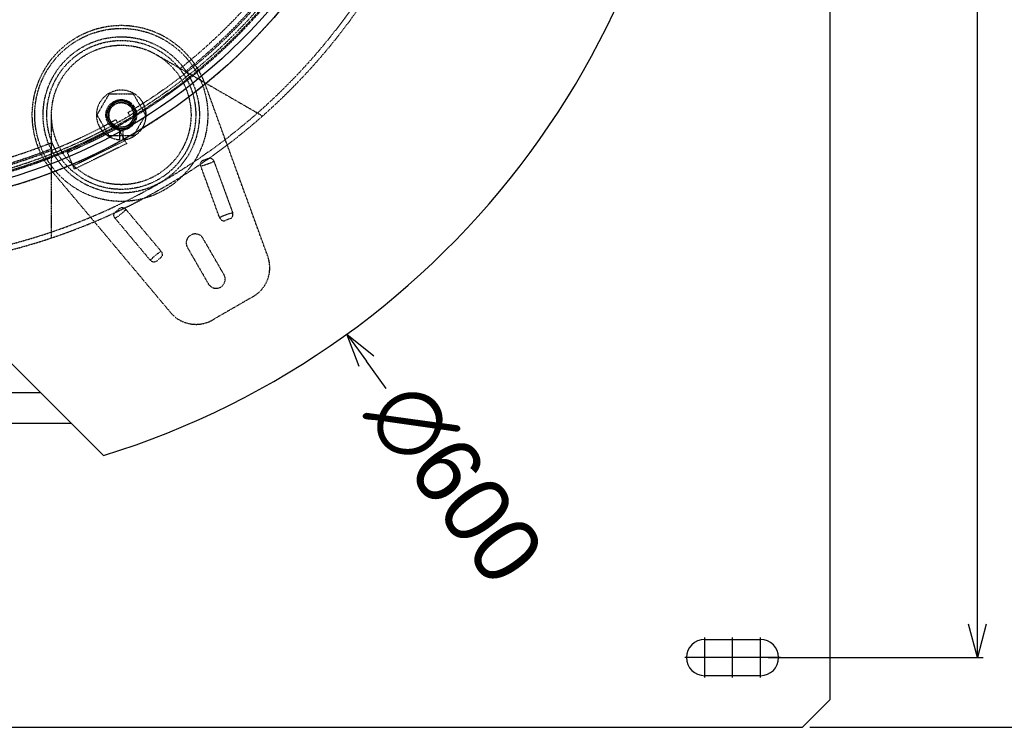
# Model space of a CAD drawing. Header units: millimetres. Extents: x -24622 to 2314, y -1603 to 2287.
# Tile 198 of 236: x 421 to 773, y 1310 to 1564. Entities that reach past the tile are written whole.
import ezdxf
from ezdxf.lldxf.tags import DXFTag

# ---------------------------------------------------------------- set-up
doc = ezdxf.new("R2010")
doc.units = ezdxf.units.MM
doc.linetypes.add('HIDDEN', pattern=[0.2, 0.1, -0.1])
doc.layers.add('02___PRT_ALL_AXES', color=7, linetype='Continuous')
doc.layers.add('DEFAULT_2', color=8, linetype='HIDDEN')
tags = doc.linetypes.add('CENTER', pattern=[2, 1.25, -0.25, 0.25, -0.25]).pattern_tags.tags
tags[10:11] = [DXFTag(74, 4), DXFTag(75, 0), DXFTag(340, '0'), DXFTag(46, 1.0), DXFTag(50, 0.0), DXFTag(44, 0.0), DXFTag(45, 0.0)]
tags[8:9] = [DXFTag(74, 4), DXFTag(75, 0), DXFTag(340, '0'), DXFTag(46, 1.0), DXFTag(50, 0.0), DXFTag(44, 0.0), DXFTag(45, 0.0)]
tags[6:7] = [DXFTag(74, 4), DXFTag(75, 0), DXFTag(340, '0'), DXFTag(46, 1.0), DXFTag(50, 0.0), DXFTag(44, 0.0), DXFTag(45, 0.0)]
tags[4:5] = [DXFTag(74, 4), DXFTag(75, 0), DXFTag(340, '0'), DXFTag(46, 1.0), DXFTag(50, 0.0), DXFTag(44, 0.0), DXFTag(45, 0.0)]
doc.dimstyles.new('副本 22', dxfattribs={"dimtxt": 24, "dimasz": 12, "dimexe": 2.1, "dimexo": 2.7, "dimgap": 2, "dimtad": 0, "dimtxsty": 'Standard', "dimblk": 'OPEN30', "dimcen": 0, "dimclrd": 5, "dimclre": 3, "dimclrt": 256, "dimadec": 0, "dimazin": 2, "dimtm": 1e-09, "dimtfac": 0.6, "dimtofl": 0, "dimtmove": 0, "dimatfit": 3, "dimldrblk": 'OPEN30', "dimfxl": 0, "dimtolj": 1, "dimarcsym": 0})

# ---------------------------------------------------------------- blocks, each defined once
blk = doc.blocks.new('_Open30')
at = {"color": 0, "linetype": 'ByBlock', "lineweight": -2}
for p, q in [((-1, 0.268), (0, 0)), ((0, 0), (-1, -0.268)), ((0, 0), (-1, 0))]:
    blk.add_line(p, q, dxfattribs=at)
blk = doc.blocks.new('*D128')
at = {"color": 3, "linetype": 'ByBlock', "lineweight": -2}
for p, q in [((688.72, 1985.42), (765.8, 1985.42)), ((688.72, 1335.42), (765.8, 1335.42))]:
    blk.add_line(p, q, dxfattribs=at)
at = {"color": 5, "linetype": 'ByBlock', "lineweight": -2}
for p, q in [((763.7, 1973.42), (763.7, 1692.42)), ((763.7, 1347.42), (763.7, 1628.42))]:
    blk.add_line(p, q, dxfattribs=at)
at = {"layer": 'Defpoints', "color": 0, "linetype": 'ByBlock'}
for p in [(686.02, 1985.42), (686.02, 1335.42), (763.7, 1335.42)]:
    blk.add_point(p, dxfattribs=at)
at = {"color": 5, "linetype": 'ByBlock', "lineweight": -2, "xscale": 12, "yscale": 12, "zscale": 12}
for p, rotation in [((763.7, 1985.42), 90), ((763.7, 1335.42), 270)]:
    blk.add_blockref('_Open30', p, dxfattribs=dict(at, rotation=rotation))
at = {"linetype": 'ByBlock', "insert": (763.7, 1660.42), "char_height": 24, "attachment_point": 5, "rotation": 90}
blk.add_mtext('\\A1;650', dxfattribs=at)
blk = doc.blocks.new('*D123')
at = {"color": 3, "linetype": 'ByBlock', "lineweight": -2}
for p, q in [((703.72, 2010.42), (849.55, 2010.42)), ((703.72, 1310.42), (849.55, 1310.42))]:
    blk.add_line(p, q, dxfattribs=at)
at = {"color": 5, "linetype": 'ByBlock', "lineweight": -2}
for p, q in [((847.45, 1998.42), (847.45, 1690.42)), ((847.45, 1322.42), (847.45, 1630.42))]:
    blk.add_line(p, q, dxfattribs=at)
at = {"layer": 'Defpoints', "color": 0, "linetype": 'ByBlock'}
for p in [(701.02, 2010.42), (701.02, 1310.42), (847.45, 1310.42)]:
    blk.add_point(p, dxfattribs=at)
at = {"color": 5, "linetype": 'ByBlock', "lineweight": -2, "xscale": 12, "yscale": 12, "zscale": 12}
for p, rotation in [((847.45, 2010.42), 90), ((847.45, 1310.42), 270)]:
    blk.add_blockref('_Open30', p, dxfattribs=dict(at, rotation=rotation))
at = {"linetype": 'ByBlock', "insert": (847.45, 1660.42), "char_height": 24, "attachment_point": 5, "rotation": 90}
blk.add_mtext('\\A1;700', dxfattribs=at)
blk = doc.blocks.new('*D135')
at = {"color": 5, "linetype": 'ByBlock', "lineweight": -2}
blk.add_line((551.88, 1431.87), (544.85, 1441.59), dxfattribs=at)
at = {"layer": 'Defpoints', "color": 0, "linetype": 'ByBlock'}
for p in [(186.23, 1937.51), (537.82, 1451.32)]:
    blk.add_point(p, dxfattribs=at)
at = {"color": 5, "linetype": 'ByBlock', "lineweight": -2, "xscale": 12, "yscale": 12, "zscale": 12, "rotation": 125.8722434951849}
blk.add_blockref('_Open30', (537.82, 1451.32), dxfattribs=at)
at = {"linetype": 'ByBlock', "insert": (576.49, 1397.84), "char_height": 24, "attachment_point": 5, "rotation": 305.8722}
blk.add_mtext('\\A1;∅600', dxfattribs=at)

msp = doc.modelspace()

# ---------------------------------------------------------------- linework, layer by layer
at = {"color": 7, "linetype": 'Continuous'}
for p, q in [((711.024, 1320.415), (711.024, 2000.415)), ((362.024, 1496.415), (450.638, 1407.801)), ((282.024, 1430.415), (428.024, 1430.415)), ((282.024, 1419.415), (439.024, 1419.415)), ((666.024, 1341.915), (686.024, 1341.915)), ((686.024, 1328.915), (666.024, 1328.915)), ((711.024, 1320.415), (701.024, 1310.415)), ((21.024, 1310.415), (701.024, 1310.415))]:
    msp.add_line(p, q, dxfattribs=at)
at = {"color": 1, "linetype": 'CENTER', "ltscale": 6.604}
for p, q in [((666.024, 1328.265), (666.024, 1342.565)), ((686.024, 1328.265), (686.024, 1342.565)), ((673.174, 1335.415), (658.874, 1335.415)), ((693.174, 1335.415), (678.874, 1335.415))]:
    msp.add_line(p, q, dxfattribs=at)
at = {"color": 1, "linetype": 'CENTER', "ltscale": 1.45288}
for p, q in [((676.024, 1328.265), (676.024, 1342.565)), ((693.174, 1335.415), (658.874, 1335.415))]:
    msp.add_line(p, q, dxfattribs=at)
at = {"color": 7, "linetype": 'Continuous'}
for radius in [5, 4.5]:
    msp.add_circle((457.024, 1529.871), radius, dxfattribs=at)
for centre, radius, start, end in [((362.024, 1694.415), 300, 287.18032, 0), ((666.024, 1335.415), 6.5, 90, 270), ((686.024, 1335.415), 6.5, 270, 90)]:
    msp.add_arc(centre, radius, start, end, dxfattribs=at)
at = {"layer": '02___PRT_ALL_AXES', "color": 7, "linetype": 'Continuous'}
for radius in [198, 195]:
    msp.add_circle((362.024, 1694.415), radius, dxfattribs=at)
at = {"layer": 'DEFAULT_2', "color": 8, "linetype": 'HIDDEN'}
for p, q in [((469.524, 1551.521), (507.648, 1529.51)), ((509.504, 1479.244), (487.094, 1540.815)), ((448.364, 1529.871), (452.694, 1537.371)), ((452.694, 1537.371), (461.354, 1537.371)), ((461.354, 1537.371), (465.684, 1529.871)), ((432.024, 1485.849), (432.024, 1529.871)), ((452.694, 1522.371), (448.364, 1529.871)), ((455.701, 1527.162), (455.101, 1528.202)), ((459.431, 1530.702), (460.031, 1529.662)), ((465.684, 1529.871), (461.354, 1522.371)), ((455.544, 1525.701), (458.936, 1519.581)), ((456.524, 1520.985), (456.524, 1524.745)), ((457.524, 1524.745), (457.524, 1520.985)), ((458.356, 1520.628), (439.794, 1511.567)), ((461.354, 1522.371), (452.694, 1522.371)), ((440.263, 1510.465), (437.524, 1516.905)), ((458.937, 1519.579), (440.264, 1510.463)), ((486.348, 1513.627), (488.227, 1514.311)), ((490.207, 1513.258), (496.933, 1494.778)), ((492.235, 1493.068), (485.508, 1511.548)), ((432.51, 1509.301), (474.627, 1459.108)), ((454.897, 1495.068), (456.429, 1496.354)), ((458.649, 1496.041), (471.291, 1480.976)), ((467.461, 1477.762), (454.819, 1492.827)), ((496.094, 1492.698), (494.214, 1492.014)), ((493.838, 1472.606), (486.338, 1485.596)), ((480.709, 1482.346), (488.209, 1469.356)), ((471.213, 1478.735), (469.681, 1477.449)), ((504.228, 1464.748), (489.82, 1456.429))]:
    msp.add_line(p, q, dxfattribs=at)
for radius in [31, 28, 26.688, 25, 5.5, 4.4]:
    msp.add_circle((457.024, 1529.871), radius, dxfattribs=at)
for centre, radius, start, end in [((362.024, 1694.415), 220, 275.33797, 180), ((362.024, 1694.415), 198, 265.65525, 180), ((362.024, 1694.415), 191.7, 121.19562, 118.80438), ((362.024, 1694.415), 190.5, 300.75193, 119.14061), ((362.024, 1694.415), 190.5, 120.85939, 299.24807), ((362.024, 1694.415), 188, 308.13997, 51.86003), ((362.024, 1694.415), 190, 308.38173, 51.61827), ((362.024, 1694.415), 192.5, 274.46914, 25.53086), ((362.024, 1694.415), 217.999, 274.94061, 0), ((362.024, 1694.415), 190, 188.38173, 291.61827), ((362.024, 1694.415), 188, 188.13997, 291.86003), ((362.024, 1694.415), 192.9, 276.43833, 325), ((457.024, 1529.871), 32, 20, 220), ((457.024, 1529.871), 8.9, 273.22056, 266.77944), ((457.024, 1529.871), 5.15, 275.57147, 264.42853), ((362.024, 1694.415), 193.4, 293.04141, 299), ((483.524, 1483.971), 3.25, 30, 210), ((498.228, 1475.14), 12, 300, 20), ((491.024, 1470.981), 3.25, 210, 30), ((483.82, 1466.822), 12, 220, 300)]:
    msp.add_arc(centre, radius, start, end, dxfattribs=at)
for points, start_tangent, end_tangent in [([(485.508, 1511.548), (485.51, 1512.762), (486.348, 1513.627)], (-0.3421475, 0.9396462), (0.9396926, 0.3420201)), ([(490.206, 1513.258), (489.287, 1512.739), (487.934, 1512.195), (486.547, 1511.742), (485.508, 1511.548)], (-0.782663, -0.6224457), (-0.9996622, -0.0259885)), ([(488.227, 1514.311), (489.425, 1514.188), (490.207, 1513.258)], (0.9396926, 0.3420201), (0.3414572, -0.9398973)), ([(458.649, 1496.041), (457.963, 1495.239), (456.877, 1494.264), (455.729, 1493.365), (454.819, 1492.828)], (-0.5224807, -0.8526511), (-0.9304251, -0.3664821)), ([(456.429, 1496.354), (457.597, 1496.647), (458.649, 1496.041)], (0.7660444, 0.6427876), (0.6424079, -0.7663629)), ([(454.819, 1492.827), (454.406, 1493.968), (454.897, 1495.068)], (-0.6430814, 0.7657979), (0.7660444, 0.6427876)), ([(492.235, 1493.067), (493.154, 1493.587), (494.507, 1494.131), (495.894, 1494.584), (496.933, 1494.777)], (0.7825882, 0.6225397), (0.9996603, 0.0260615)), ([(492.235, 1493.068), (493.016, 1492.138), (494.214, 1492.014)], (0.3414235, -0.9399095), (0.9396926, 0.3420201)), ([(496.094, 1492.698), (496.931, 1493.564), (496.933, 1494.778)], (0.9396926, 0.3420201), (-0.3424524, 0.9395352)), ([(467.461, 1477.761), (468.147, 1478.564), (469.233, 1479.538), (470.381, 1480.438), (471.291, 1480.975)], (0.5223859, 0.8527092), (0.9301175, 0.3672621)), ([(471.291, 1480.976), (471.704, 1479.834), (471.213, 1478.735)], (0.643712, -0.7652678), (-0.7660444, -0.6427876)), ([(469.681, 1477.449), (468.513, 1477.156), (467.461, 1477.762)], (-0.7660444, -0.6427876), (-0.6430298, 0.7658412))]:
    msp.add_spline(points, degree=3, dxfattribs=dict(at, start_tangent=start_tangent, end_tangent=end_tangent))

# ---------------------------------------------------------------- dimensions: what is measured, and where the dimension line sits
at = {"color": 5, "linetype": 'ByBlock'}
for base, p1, p2, picture, middle in [((847.448, 1310.415), (701.024, 2010.415), (701.024, 1310.415), '*D123', (847.448, 1660.415)), ((763.703, 1335.415), (686.024, 1985.415), (686.024, 1335.415), '*D128', (763.703, 1660.415))]:
    dim = msp.add_linear_dim(base=base, p1=p1, p2=p2, angle=90, dimstyle='副本 22', dxfattribs=at)
    dim.commit()
    dim.dimension.update_dxf_attribs({"geometry": picture, "text_midpoint": middle})
dim = msp.add_diameter_dim_2p(p1=(186.23, 1937.513), p2=(537.818, 1451.318), dimstyle='副本 22', dxfattribs=at)
dim.commit()
dim.dimension.update_dxf_attribs({"geometry": '*D135', "text_midpoint": (576.492, 1397.836)})

doc.saveas('drawing.dxf')
